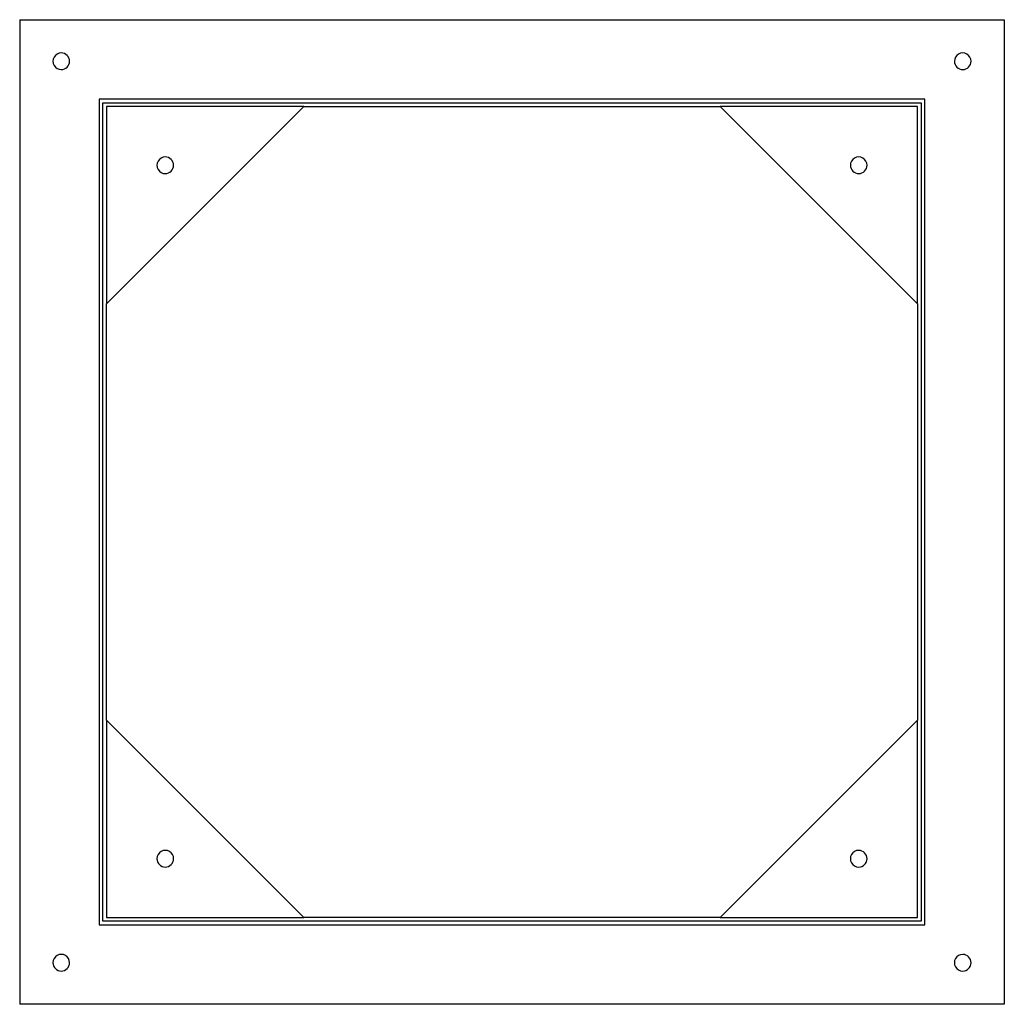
# Model space of a CAD drawing. Header units: millimetres. Extents: x -532 to 532, y -532 to 532.
import ezdxf

# ---------------------------------------------------------------- set-up
doc = ezdxf.new("R2010")
doc.units = ezdxf.units.MM
doc.layers.add('HIDDEN', color=7, linetype='Continuous')
doc.layers.add('THICK', color=7, linetype='Continuous')

msp = doc.modelspace()

# ---------------------------------------------------------------- linework, layer by layer
at = {"layer": 'HIDDEN'}
for p, q in [((-532.5, 532.5), (-532.5, 532.5)), ((532.5, 532.5), (532.5, 532.5)), ((-446.5, 446.5), (-446.5, 446.5)), ((446.5, 446.5), (-446.5, 446.5)), ((-446.5, 446.5), (-446.5, -446.5)), ((-442.5, -442.5), (-442.5, 442.5)), ((-442.5, 442.5), (442.5, 442.5)), ((-442.5, 442.5), (-442.5, 442.5)), ((-438.5, 438.5), (-438.5, 225.25)), ((-225.25, 438.5), (-438.5, 438.5)), ((-438.5, 438.5), (-438.5, 438.5)), ((-225.25, 438.5), (-225.25, 438.5)), ((-225.25, 438.5), (-225.25, 438.5)), ((438.5, 438.5), (225.25, 438.5)), ((225.25, 438.5), (225.25, 438.5)), ((225.25, 438.5), (225.25, 438.5)), ((438.5, 225.25), (438.5, 438.5)), ((438.5, 438.5), (438.5, 438.5)), ((442.5, 442.5), (442.5, -442.5)), ((442.5, 442.5), (442.5, 442.5)), ((446.5, 446.5), (446.5, 446.5)), ((446.5, -446.5), (446.5, 446.5)), ((-438.5, 225.25), (-438.5, 225.25)), ((-438.5, 225.25), (-438.5, 225.25)), ((438.5, 225.25), (438.5, 225.25)), ((438.5, 225.25), (438.5, 225.25)), ((-438.5, -225.25), (-438.5, -438.5)), ((-438.5, -225.25), (-438.5, -225.25)), ((-438.5, -225.25), (-438.5, -225.25)), ((438.5, -438.5), (438.5, -225.25)), ((438.5, -225.25), (438.5, -225.25)), ((438.5, -225.25), (438.5, -225.25)), ((-446.5, -446.5), (446.5, -446.5)), ((-446.5, -446.5), (-446.5, -446.5)), ((442.5, -442.5), (-442.5, -442.5)), ((-442.5, -442.5), (-442.5, -442.5)), ((-438.5, -438.5), (-225.25, -438.5)), ((-438.5, -438.5), (-438.5, -438.5)), ((-225.25, -438.5), (-225.25, -438.5)), ((-225.25, -438.5), (-225.25, -438.5)), ((225.25, -438.5), (438.5, -438.5)), ((225.25, -438.5), (225.25, -438.5)), ((225.25, -438.5), (225.25, -438.5)), ((438.5, -438.5), (438.5, -438.5)), ((442.5, -442.5), (442.5, -442.5)), ((446.5, -446.5), (446.5, -446.5)), ((-532.5, -532.5), (-532.5, -532.5)), ((532.5, -532.5), (532.5, -532.5))]:
    msp.add_line(p, q, dxfattribs=at)
at = {"layer": 'THICK'}
for p, q in [((-532.5, 532.5), (532.5, 532.5)), ((-532.5, 532.5), (-532.5, -532.5)), ((532.5, 532.5), (532.5, -532.5)), ((-438.5, 225.25), (-225.25, 438.5)), ((-225.25, 438.5), (225.25, 438.5)), ((225.25, 438.5), (438.5, 225.25)), ((-438.5, -225.25), (-438.5, 225.25)), ((438.5, 225.25), (438.5, -225.25)), ((-225.25, -438.5), (-438.5, -225.25)), ((438.5, -225.25), (225.25, -438.5)), ((225.25, -438.5), (-225.25, -438.5)), ((532.5, -532.5), (-532.5, -532.5))]:
    msp.add_line(p, q, dxfattribs=at)
for centre, start, end in [((-487.5, 487.5), 89.99998, 270.00002), ((-487.5, 487.5), 270.00002, 89.99998), ((487.5, 487.5), 0, 180.00002), ((487.5, 487.5), 180.00002, 0), ((-375, 375), 89.99998, 270.00002), ((-375, 375), 270.00002, 89.99998), ((375, 375), 0, 180.00002), ((375, 375), 180.00002, 0), ((-375, -375), 0, 180.00002), ((375, -375), 89.99998, 270.00002), ((375, -375), 270.00002, 89.99998), ((-375, -375), 180.00002, 0), ((-487.5, -487.5), 0, 180.00002), ((487.5, -487.5), 89.99998, 270.00002), ((487.5, -487.5), 270.00002, 89.99998), ((-487.5, -487.5), 180.00002, 0)]:
    msp.add_arc(centre, 9, start, end, dxfattribs=at)

doc.saveas('drawing.dxf')
